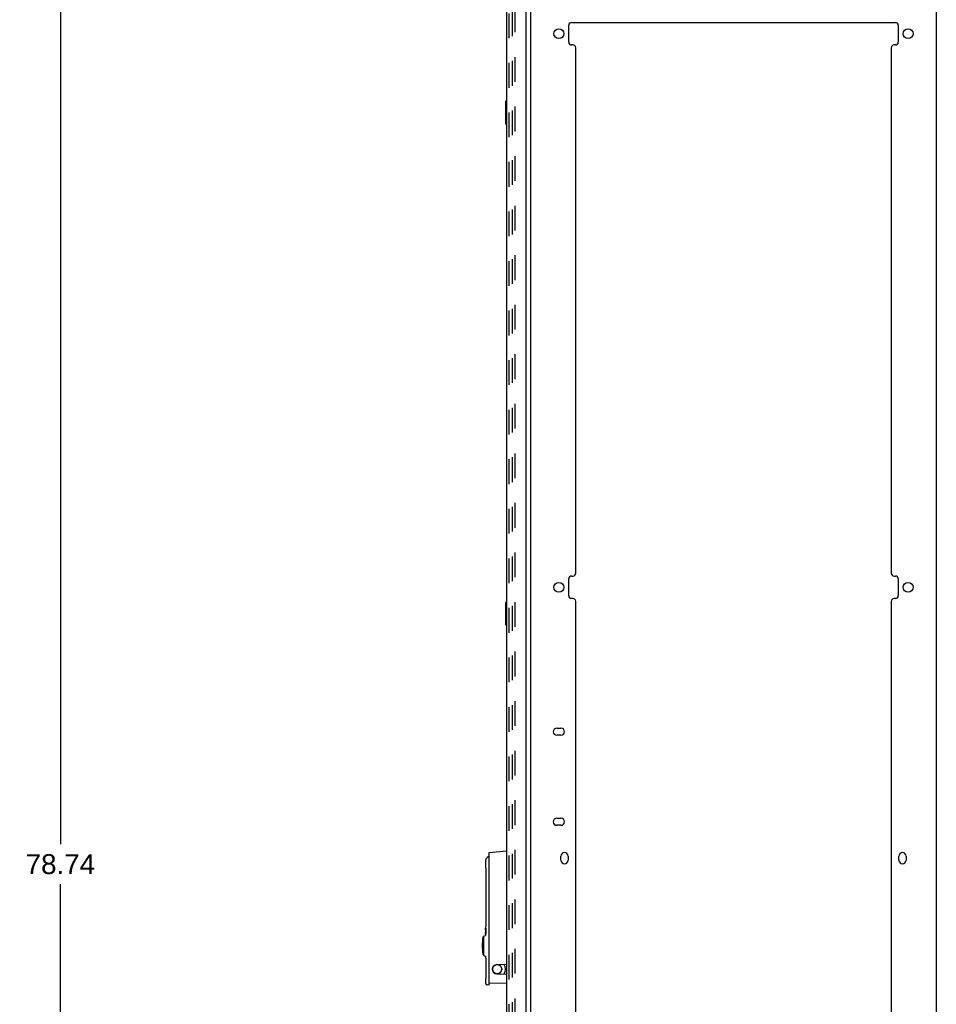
# Model space of a CAD drawing. Header units: inches. Extents: x 0 to 200, y 0 to 129.
# Tile 39 of 43: x 100 to 140, y 41 to 85. Entities that reach past the tile are written whole.
import ezdxf

# ---------------------------------------------------------------- set-up
doc = ezdxf.new("R2010")
doc.units = ezdxf.units.IN
doc.header["$LTSCALE"] = 11
doc.header["$MEASUREMENT"] = 0
doc.linetypes.add('HIDDEN', pattern=[0.2, 0.1, -0.1])
doc.layers.get('0').update_dxf_attribs({"linetype": 'CONTINUOUS'})
for name, color, linetype in [('DEFAULT_2', 8, 'HIDDEN'), ('DIMENSIONS', 7, 'CONTINUOUS'), ('DOOR_ASSEMBLY', 7, 'CONTINUOUS')]:
    doc.layers.add(name, color=color, linetype=linetype)
doc.styles.get("Standard").update_dxf_attribs({"font": 'arial.ttf'})
doc.dimstyles.new('DIMSTYLE_1', dxfattribs={"dimtxt": 0.882353, "dimasz": 1.176471, "dimexe": 0.09, "dimexo": 0.07, "dimgap": 0.0375, "dimtad": 0, "dimtih": 1, "dimtoh": 1, "dimzin": 4, "dimdsep": 46, "dimtxsty": 'Standard', "dimblk": '_FILLED', "dimblk1": '_FILLED', "dimblk2": '_FILLED', "dimcen": 0.09, "dimazin": 1, "dimtfac": 1, "dimtdec": 3, "dimtofl": 0, "dimtmove": 0, "dimatfit": 3, "dimldrblk": '_FILLED', "dimfxl": 0, "dimtolj": 1, "dimtzin": 4, "dimarcsym": 0})

# ---------------------------------------------------------------- blocks, each defined once
blk = doc.blocks.new('_FILLED')
at = {"color": 0, "linetype": 'ByBlock'}
blk.add_solid([(0, 0), (-1, 0.2), (-1, -0.2)], dxfattribs=at)
blk = doc.blocks.new('*D2')
at = {"layer": 'DIMENSIONS', "color": 2, "linetype": 'Continuous'}
for p, q in [((99.719, 86.95), (102.514, 86.95)), ((101.455, 86.95), (101.455, 48.462)), ((101.455, 8.21), (101.455, 46.697)), ((99.719, 8.21), (102.514, 8.21))]:
    blk.add_line(p, q, dxfattribs=at)
at = {"layer": 'DIMENSIONS', "color": 2, "linetype": 'Continuous', "xscale": 1.1764705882, "yscale": 1.1764705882, "zscale": 1.1764705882}
for p, rotation in [((101.455, 86.95), 90), ((101.455, 8.21), 270)]:
    blk.add_blockref('_FILLED', p, dxfattribs=dict(at, rotation=rotation))
at = {"layer": 'DIMENSIONS', "color": 2, "linetype": 'Continuous', "insert": (101.455, 48.021), "char_height": 0.8824, "width": 3.08332, "attachment_point": 2, "line_spacing_factor": 0.9}
blk.add_mtext('78.74', dxfattribs=at)

msp = doc.modelspace()

# ---------------------------------------------------------------- linework, layer by layer
at = {"color": 3, "linetype": 'Continuous'}
for p, q in [((122.328, 8.314), (122.328, 86.846)), ((140.328, 86.846), (140.328, 8.314)), ((124.016, 84.079), (124.016, 84.825)), ((124.141, 84.95), (138.515, 84.95)), ((138.64, 84.825), (138.64, 84.079)), ((124.203, 83.954), (124.141, 83.954)), ((138.515, 83.954), (138.453, 83.954)), ((124.328, 60.497), (124.328, 83.829)), ((138.328, 83.829), (138.328, 60.497)), ((124.141, 60.372), (124.203, 60.372)), ((138.453, 60.372), (138.515, 60.372)), ((124.016, 59.497), (124.016, 60.247)), ((138.64, 60.247), (138.64, 59.497)), ((124.203, 59.372), (124.141, 59.372)), ((124.328, 35.916), (124.328, 59.247)), ((138.328, 59.247), (138.328, 35.916)), ((138.515, 59.372), (138.453, 59.372)), ((123.484, 53.615), (123.672, 53.615)), ((123.672, 53.303), (123.484, 53.303)), ((123.484, 49.615), (123.672, 49.615)), ((123.672, 49.303), (123.484, 49.303)), ((123.672, 47.75), (123.672, 47.938)), ((123.984, 47.938), (123.984, 47.75)), ((138.672, 47.75), (138.672, 47.938)), ((138.984, 47.938), (138.984, 47.75))]:
    msp.add_line(p, q, dxfattribs=at)
for centre in [(123.578, 84.454), (139.078, 84.454), (123.578, 59.872), (139.078, 59.872)]:
    msp.add_circle(centre, 0.219, dxfattribs=at)
for centre, radius, start, end in [((124.141, 84.825), 0.125, 90, 180), ((138.515, 84.825), 0.125, 0, 90), ((124.141, 84.079), 0.125, 180, 270), ((124.203, 83.829), 0.125, 0, 90), ((138.453, 83.829), 0.125, 90, 180), ((138.515, 84.079), 0.125, 270, 360), ((124.141, 60.247), 0.125, 90, 180), ((124.203, 60.497), 0.125, 270, 360), ((138.453, 60.497), 0.125, 180, 270), ((138.515, 60.247), 0.125, 0, 90), ((124.141, 59.497), 0.125, 180, 270), ((138.515, 59.497), 0.125, 270, 360), ((124.203, 59.247), 0.125, 0, 90), ((138.453, 59.247), 0.125, 90, 180), ((123.484, 53.459), 0.156, 90, 270), ((123.672, 53.459), 0.156, 270, 90), ((123.484, 49.459), 0.156, 90, 270), ((123.672, 49.459), 0.156, 270, 90), ((123.828, 47.938), 0.156, 0, 180), ((138.828, 47.938), 0.156, 0, 180), ((123.828, 47.75), 0.156, 180, 360), ((138.828, 47.75), 0.156, 180, 360)]:
    msp.add_arc(centre, radius, start, end, dxfattribs=at)
at = {"layer": 'DEFAULT_2', "color": 8, "linetype": 'HIDDEN'}
for p, q in [((121.515, 9.543), (121.515, 85.616)), ((121.619, 85.616), (121.619, 9.543))]:
    msp.add_line(p, q, dxfattribs=at)
at = {"layer": 'DOOR_ASSEMBLY', "color": 3, "linetype": 'Continuous'}
for p, q in [((121.27, 9.456), (121.27, 85.703)), ((122.124, 9.334), (122.124, 85.826))]:
    msp.add_line(p, q, dxfattribs=at)
at = {"layer": 'DOOR_ASSEMBLY', "color": 8, "linetype": 'HIDDEN'}
msp.add_line((121.374, 9.456), (121.374, 85.703), dxfattribs=at)
at = {"layer": 'DOOR_ASSEMBLY', "color": 7, "linetype": 'Continuous'}
for p, q in [((121.21, 81.435), (121.21, 80.465)), ((121.27, 81.45), (121.225, 81.45)), ((121.257, 81.35), (121.257, 80.55)), ((121.225, 80.45), (121.27, 80.45)), ((121.21, 59.188), (121.21, 58.218)), ((121.27, 59.203), (121.225, 59.203)), ((121.257, 59.103), (121.257, 58.303)), ((121.225, 58.203), (121.27, 58.203)), ((120.483, 48.101), (121.27, 48.17)), ((120.483, 42.206), (120.483, 48.101)), ((120.327, 47.749), (120.327, 47.46)), ((120.327, 47.449), (120.328, 47.433)), ((120.328, 47.433), (120.329, 47.421)), ((120.329, 47.421), (120.33, 47.406)), ((120.33, 47.406), (120.331, 47.388)), ((120.331, 47.388), (120.332, 47.367)), ((120.332, 47.368), (120.333, 47.344)), ((120.333, 47.345), (120.334, 47.319)), ((120.334, 47.32), (120.335, 47.292)), ((120.335, 47.293), (120.336, 47.264)), ((120.336, 47.265), (120.336, 47.236)), ((120.336, 47.206), (120.336, 47.186)), ((120.336, 47.186), (120.336, 45.06)), ((120.328, 44.813), (120.327, 44.798)), ((120.327, 44.732), (120.327, 44.743)), ((120.327, 44.743), (120.327, 44.743)), ((120.327, 44.74), (120.327, 44.736)), ((120.327, 44.736), (120.328, 44.721)), ((120.328, 44.716), (120.327, 44.732)), ((120.327, 44.693), (120.328, 44.693)), ((120.328, 44.68), (120.327, 44.689)), ((120.327, 44.68), (120.327, 44.527)), ((120.328, 44.721), (120.328, 44.659)), ((120.328, 44.693), (120.328, 44.716)), ((120.328, 44.659), (120.328, 44.68)), ((120.328, 44.68), (120.328, 44.68)), ((120.329, 44.47), (120.329, 44.736)), ((120.34, 44.736), (120.329, 44.736)), ((120.332, 44.686), (120.332, 44.638)), ((120.332, 44.686), (120.34, 44.686)), ((120.339, 44.638), (120.332, 44.638)), ((120.339, 44.736), (120.339, 44.686)), ((120.339, 44.638), (120.339, 44.588)), ((120.34, 44.736), (120.34, 44.686)), ((120.224, 44.349), (120.246, 44.349)), ((120.246, 43.541), (120.246, 44.368)), ((120.265, 44.395), (120.315, 44.416)), ((120.327, 44.513), (120.328, 44.513)), ((120.327, 44.475), (120.328, 44.493)), ((120.327, 44.463), (120.327, 44.475)), ((120.327, 44.463), (120.327, 44.463)), ((120.327, 44.463), (120.327, 44.434)), ((120.328, 44.547), (120.328, 44.485)), ((120.328, 44.493), (120.328, 44.513)), ((120.329, 44.47), (120.34, 44.47)), ((120.332, 44.588), (120.332, 44.52)), ((120.332, 44.588), (120.339, 44.588)), ((120.34, 44.52), (120.332, 44.52)), ((120.339, 44.52), (120.339, 44.47)), ((120.34, 44.52), (120.34, 44.47)), ((120.224, 43.561), (120.246, 43.561)), ((120.265, 43.514), (120.315, 43.493)), ((120.327, 43.475), (120.327, 43.426)), ((120.336, 43.411), (120.336, 43.411)), ((120.336, 43.411), (120.336, 42.718)), ((120.82, 43.117), (121.27, 43.137)), ((120.328, 42.471), (120.327, 42.455)), ((120.82, 42.712), (121.27, 42.692)), ((121.152, 42.702), (121.152, 42.697)), ((120.483, 42.206), (120.399, 42.213)), ((120.483, 42.304), (121.27, 42.29))]:
    msp.add_line(p, q, dxfattribs=at)
for points in [[(121.255, 81.386), (121.255, 81.38), (121.256, 81.374), (121.256, 81.368), (121.256, 81.362), (121.257, 81.356), (121.257, 81.35)], [(121.257, 80.55), (121.257, 80.544), (121.256, 80.537), (121.256, 80.531), (121.256, 80.525), (121.255, 80.519), (121.255, 80.514)], [(121.255, 59.139), (121.255, 59.134), (121.256, 59.128), (121.256, 59.122), (121.256, 59.116), (121.257, 59.109), (121.257, 59.103)], [(121.257, 58.303), (121.257, 58.297), (121.256, 58.291), (121.256, 58.285), (121.256, 58.279), (121.255, 58.273), (121.255, 58.267)], [(120.348, 47.817), (120.345, 47.811), (120.338, 47.798), (120.332, 47.784), (120.329, 47.771), (120.327, 47.757), (120.327, 47.749)], [(120.483, 47.915), (120.481, 47.915), (120.48, 47.914), (120.478, 47.913), (120.477, 47.913), (120.476, 47.912), (120.476, 47.912)], [(120.327, 47.46), (120.327, 47.456), (120.327, 47.452), (120.327, 47.449)], [(120.336, 47.236), (120.336, 47.206), (120.336, 47.186)], [(120.336, 45.06), (120.336, 45.04), (120.336, 45.011), (120.336, 44.982), (120.335, 44.954), (120.334, 44.927), (120.333, 44.902), (120.332, 44.879), (120.331, 44.858), (120.33, 44.84), (120.329, 44.825), (120.328, 44.813)], [(120.327, 44.798), (120.327, 44.794), (120.327, 44.79), (120.327, 44.786), (120.327, 44.743)], [(120.327, 44.743), (120.327, 44.743), (120.327, 44.743), (120.327, 44.742), (120.327, 44.74)], [(120.327, 44.689), (120.327, 44.691), (120.327, 44.692), (120.327, 44.693)], [(120.327, 44.434), (120.327, 44.433), (120.326, 44.43), (120.325, 44.427), (120.324, 44.424), (120.322, 44.422), (120.321, 44.42), (120.318, 44.418), (120.316, 44.417), (120.315, 44.416)], [(120.327, 44.513), (120.327, 44.514), (120.327, 44.515), (120.327, 44.517), (120.327, 44.52), (120.328, 44.547)], [(120.328, 44.485), (120.327, 44.468), (120.327, 44.466), (120.327, 44.464), (120.327, 44.463), (120.327, 44.463), (120.327, 44.463)], [(120.315, 43.493), (120.318, 43.492), (120.32, 43.49), (120.323, 43.488), (120.325, 43.485), (120.326, 43.481), (120.327, 43.478), (120.327, 43.475)], [(120.327, 43.426), (120.327, 43.418), (120.329, 43.401)], [(120.329, 43.401), (120.332, 43.383), (120.336, 43.367), (120.336, 43.366)], [(120.718, 43.084), (120.7, 43.07), (120.682, 43.052), (120.667, 43.033), (120.654, 43.011), (120.643, 42.988), (120.636, 42.964), (120.631, 42.939), (120.63, 42.914)], [(120.63, 42.914), (120.631, 42.89), (120.636, 42.865), (120.643, 42.841), (120.653, 42.818), (120.666, 42.797), (120.682, 42.777), (120.699, 42.76), (120.718, 42.745)], [(121.044, 42.914), (121.042, 42.939), (121.038, 42.964), (121.03, 42.988), (121.02, 43.011), (121.007, 43.032), (120.992, 43.052), (120.974, 43.069), (120.955, 43.084), (120.933, 43.097), (120.911, 43.108), (120.887, 43.115), (120.867, 43.119)], [(120.867, 42.71), (120.886, 42.713), (120.909, 42.721), (120.932, 42.731), (120.954, 42.744), (120.973, 42.759), (120.991, 42.777), (121.007, 42.796), (121.02, 42.818), (121.03, 42.841), (121.038, 42.865), (121.042, 42.89), (121.044, 42.914)], [(120.327, 42.455), (120.327, 42.451), (120.327, 42.447), (120.327, 42.444), (120.327, 42.292)], [(120.336, 42.718), (120.336, 42.697), (120.336, 42.668), (120.336, 42.639), (120.335, 42.611), (120.334, 42.584), (120.333, 42.559), (120.332, 42.536), (120.331, 42.516), (120.33, 42.498), (120.329, 42.483), (120.328, 42.471)], [(120.327, 42.292), (120.327, 42.289), (120.328, 42.279), (120.33, 42.269), (120.334, 42.259), (120.339, 42.25), (120.345, 42.241), (120.352, 42.234), (120.36, 42.227), (120.369, 42.222), (120.379, 42.218), (120.389, 42.215), (120.399, 42.213)]]:
    msp.add_lwpolyline(points, dxfattribs=at)
msp.add_circle((120.837, 42.914), 0.203, dxfattribs=at)
for centre, radius, start, end in [((121.225, 81.435), 0.015, 90, 180), ((121.255, 81.435), 0.015, 0, 90), ((121.225, 80.465), 0.015, 180, 270), ((121.255, 80.465), 0.015, 270, 360), ((121.225, 59.188), 0.015, 90, 180), ((121.255, 59.188), 0.015, 0, 90), ((121.225, 58.218), 0.015, 180, 270), ((121.255, 58.218), 0.015, 270, 360), ((120.687, 47.58), 0.413, 122.3052, 145.0801), ((120.473, 47.922), 0.00984, 0, 122.1163), ((122.817, 43.955), 2.639, 171.8111, 188.1889), ((120.224, 44.329), 0.0197, 90, 171.792), ((120.276, 44.368), 0.0295, 112.5, 180), ((120.224, 43.581), 0.0197, 188.208, 270), ((120.276, 43.541), 0.0295, 180, 247.5), ((120.829, 42.914), 0.203, 92.5, 267.5), ((120.837, 42.914), 0.374, 324.5721, 35.4279), ((121.191, 43.127), 0.0394, 180, 211.0027), ((121.191, 42.702), 0.0394, 148.9973, 180)]:
    msp.add_arc(centre, radius, start, end, dxfattribs=at)

# ---------------------------------------------------------------- dimensions: what is measured, and where the dimension line sits
at = {"layer": 'DIMENSIONS', "color": 2, "linetype": 'Continuous'}
dim = msp.add_linear_dim(base=(101.455, 8.21), p1=(99.649, 86.95), p2=(99.649, 8.21), angle=270, text='<>\\P[]', dimstyle='DIMSTYLE_1', dxfattribs=at)
dim.commit()
dim.dimension.update_dxf_attribs({"geometry": '*D2', "text_midpoint": (101.455, 47.575), "dimtype": 160})

doc.saveas('drawing.dxf')
